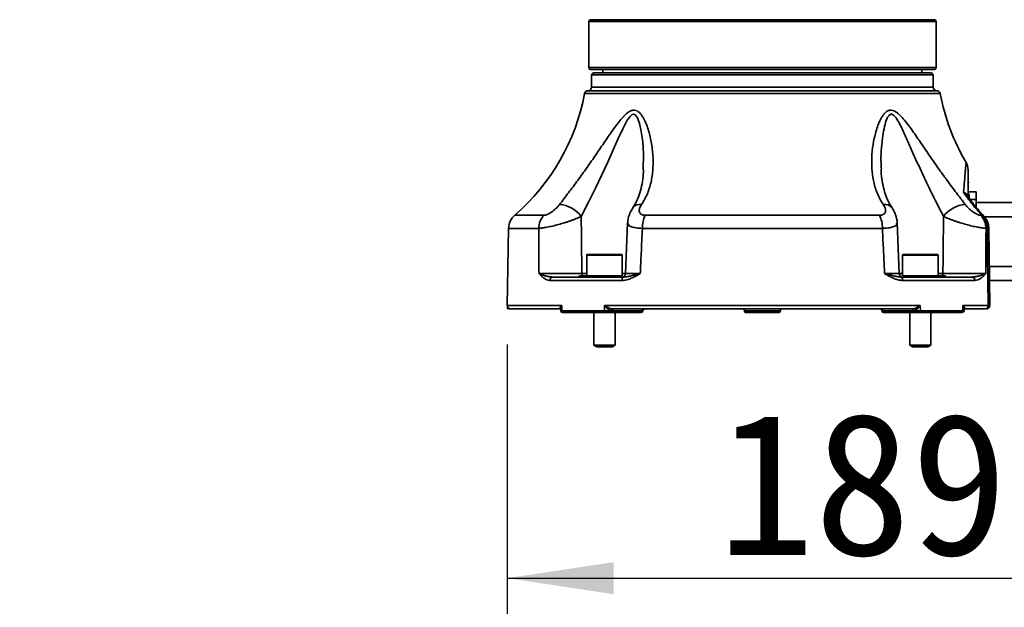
# Model space of a CAD drawing. Header units: millimetres. Extents: x 0 to 297, y 0 to 209.
# Tile 15 of 38: x 113 to 140, y 62 to 79. Entities that reach past the tile are written whole.
import ezdxf

# ---------------------------------------------------------------- set-up
doc = ezdxf.new("R2010")
doc.units = ezdxf.units.MM
doc.layers.add('图层0', color=7, linetype='Continuous')
doc.styles.add('SLDTEXTSTYLE0', font='SIMSUN.TTC')
doc.styles.add('SLDTEXTSTYLE5', font='SIMSUN.TTC', dxfattribs={"bigfont": 'bigfont'})
doc.dimstyles.new('SLDDIMSTYLE0', dxfattribs={"dimtxt": 4, "dimasz": 3, "dimexe": 0, "dimexo": 0.0625, "dimgap": 1, "dimtad": 2, "dimlfac": 10, "dimrnd": 1e-09, "dimzin": 12, "dimdsep": 46, "dimtxsty": 'SLDTEXTSTYLE0', "dimsah": 1, "dimcen": 0.09, "dimadec": 0, "dimazin": 3, "dimtfac": 1, "dimtofl": 0, "dimtmove": 0, "dimatfit": 3, "dimfxl": 0, "dimfrac": 2, "dimtolj": 1, "dimtzin": 12, "dimarcsym": 0})
doc.dimstyles.new('SLDDIMSTYLE2', dxfattribs={"dimtxt": 3, "dimasz": 3, "dimexe": 0, "dimexo": 0.0625, "dimgap": 0.75, "dimtad": 0, "dimtih": 1, "dimtoh": 1, "dimlfac": 3, "dimrnd": 1e-09, "dimzin": 12, "dimdsep": 46, "dimtxsty": 'SLDTEXTSTYLE0', "dimblk1": 'NONE', "dimblk2": 'NONE', "dimsah": 1, "dimcen": 0, "dimadec": 0, "dimazin": 3, "dimtfac": 1, "dimtmove": 0, "dimatfit": 3, "dimldrblk": 'NONE', "dimfxl": 0, "dimfrac": 2, "dimtolj": 1, "dimtzin": 12, "dimarcsym": 0})
doc.dimstyles.new('SLDDIMSTYLE7', dxfattribs={"dimtxt": 3, "dimasz": 3, "dimexe": 0, "dimexo": 0.0625, "dimgap": 0.75, "dimtad": 0, "dimtih": 1, "dimtoh": 1, "dimlfac": 3, "dimrnd": 1e-09, "dimzin": 12, "dimdsep": 46, "dimtxsty": 'SLDTEXTSTYLE0', "dimblk1": 'NONE', "dimblk2": 'NONE', "dimsah": 1, "dimcen": 0, "dimadec": 0, "dimazin": 3, "dimtol": 1, "dimtp": 0.03, "dimtfac": 1, "dimtmove": 0, "dimatfit": 3, "dimldrblk": 'NONE', "dimfxl": 0, "dimfrac": 2, "dimtolj": 1, "dimarcsym": 0})
doc.dimstyles.new('SLDDIMSTYLE8', dxfattribs={"dimtxt": 3, "dimasz": 3, "dimexe": 0, "dimexo": 0.0625, "dimgap": 0.75, "dimtad": 0, "dimtih": 1, "dimtoh": 1, "dimlfac": 3, "dimrnd": 1e-09, "dimzin": 12, "dimdsep": 46, "dimtxsty": 'SLDTEXTSTYLE0', "dimblk1": 'NONE', "dimblk2": 'NONE', "dimsah": 1, "dimcen": 0, "dimadec": 0, "dimazin": 3, "dimtfac": 1, "dimtmove": 0, "dimatfit": 3, "dimldrblk": 'NONE', "dimfxl": 0, "dimfrac": 2, "dimtolj": 1, "dimtzin": 12, "dimarcsym": 0})
doc.dimstyles.new('SLDDIMSTYLE9', dxfattribs={"dimtxt": 3, "dimasz": 3, "dimexe": 0, "dimexo": 0.0625, "dimgap": 0.75, "dimtad": 0, "dimtih": 1, "dimtoh": 1, "dimlfac": 2, "dimrnd": 1e-09, "dimzin": 12, "dimdsep": 46, "dimtxsty": 'SLDTEXTSTYLE0', "dimblk1": 'NONE', "dimblk2": 'NONE', "dimsah": 1, "dimcen": 0, "dimadec": 0, "dimazin": 3, "dimtfac": 1, "dimtmove": 0, "dimatfit": 3, "dimldrblk": 'NONE', "dimfxl": 0, "dimfrac": 2, "dimtolj": 1, "dimtzin": 12, "dimarcsym": 0})

# ---------------------------------------------------------------- blocks, each defined once
blk = doc.blocks.new('_D_15')
at = {"layer": '图层0'}
for p, q in [((145.179, 71.065), (145.179, 62.179)), ((126.307, 69.765), (126.307, 62.179)), ((126.307, 63.179), (145.179, 63.179))]:
    blk.add_line(p, q, dxfattribs=at)
for points in [[(126.307, 63.179), (129.307, 62.729), (129.307, 63.629)], [(145.179, 63.179), (142.179, 63.629), (142.179, 62.729)]]:
    blk.add_solid(points, dxfattribs=at)
at = {"layer": '图层0', "insert": (132.252, 67.833), "char_height": 4, "attachment_point": 1, "style": 'SLDTEXTSTYLE0'}
blk.add_mtext('189', dxfattribs=at)
blk = doc.blocks.new('_D_17')
at = {"layer": '图层0'}
blk.add_line((202.251, 125.898), (186.871, 125.898), dxfattribs=at)
at = {"layer": '图层0', "char_height": 3, "attachment_point": 1, "style": 'SLDTEXTSTYLE0'}
for s, insert in [('PCD', (186.871, 129.388)), ('%%c', (192.109, 129.388)), ('126', (195.426, 129.388))]:
    blk.add_mtext(s, dxfattribs=dict(at, insert=insert))
blk = doc.blocks.new('_None')
blk = doc.blocks.new('SW_SYMBOL_HOLE_DEPTH')
at = {"layer": '图层0', "color": 0}
for p, q in [((0, 875), (800, 875)), ((400, 875), (400, 75)), ((100, 555), (400, 75)), ((700, 555), (400, 75))]:
    blk.add_line(p, q, dxfattribs=at)
blk = doc.blocks.new('_D_22')
at = {"layer": '图层0'}
blk.add_line((190.473, 159.019), (171.369, 159.019), dxfattribs=at)
at = {"layer": '图层0', "xscale": 0.003490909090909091, "yscale": 0.003490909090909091, "zscale": 0.003490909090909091}
blk.add_blockref('SW_SYMBOL_HOLE_DEPTH', (183.997, 159.264), dxfattribs=at)
at = {"layer": '图层0', "attachment_point": 1, "style": 'SLDTEXTSTYLE0'}
for s, insert, char_height in [('0.03', (179.342, 163.838), 2), ('+', (178.178, 163.838), 2), ('%%c', (171.369, 162.51), 3), ('4', (174.686, 162.51), 3), ('6', (187.14, 162.51), 3), ('0', (179.342, 161.51), 2)]:
    blk.add_mtext(s, dxfattribs=dict(at, insert=insert, char_height=char_height))
blk = doc.blocks.new('_D_23')
at = {"layer": '图层0'}
blk.add_line((236.746, 131.304), (257.363, 131.304), dxfattribs=at)
at = {"layer": '图层0', "char_height": 3, "attachment_point": 1}
for s, insert, style in [('贯穿', (250.38, 133.794), 'SLDTEXTSTYLE5'), ('%%c', (241.825, 133.794), 'SLDTEXTSTYLE0'), ('4-', (238.333, 133.794), 'SLDTEXTSTYLE0'), ('6.6', (245.142, 133.794), 'SLDTEXTSTYLE0'), ('圆周均布', (240.865, 130.302), 'SLDTEXTSTYLE5')]:
    blk.add_mtext(s, dxfattribs=dict(at, insert=insert, style=style))
blk = doc.blocks.new('_D_24')
at = {"layer": '图层0'}
blk.add_line((187.15, 100.074), (173.516, 100.074), dxfattribs=at)
at = {"layer": '图层0', "char_height": 3, "attachment_point": 1, "style": 'SLDTEXTSTYLE0'}
for s, insert in [('PCD', (173.516, 103.565)), ('%%c', (178.753, 103.565)), ('50', (182.071, 103.565))]:
    blk.add_mtext(s, dxfattribs=dict(at, insert=insert))

msp = doc.modelspace()

# ---------------------------------------------------------------- linework, layer by layer
at = {"color": 7, "linetype": 'Continuous', "lineweight": 35}
for p, q in [((128.6553377, 78.9145484), (138.3553377, 78.9145484)), ((128.6053377, 78.8645484), (128.6053377, 77.5645484)), ((138.4053377, 77.5645484), (138.4053377, 78.8645484)), ((133.5053377, 77.5145484), (128.6553377, 77.5145484)), ((129.0053377, 77.5145484), (129.0053377, 77.4145484)), ((138.3553377, 77.5145484), (133.5053377, 77.5145484)), ((138.0053377, 77.4145484), (138.0053377, 77.5145484)), ((128.7353377, 77.4145484), (128.6853377, 77.3645484)), ((128.6853377, 77.3645484), (128.6853377, 77.0145484)), ((138.3253377, 77.3645484), (128.6853377, 77.3645484)), ((128.7353377, 77.4145484), (138.2753377, 77.4145484)), ((138.3253377, 77.3645484), (138.2753377, 77.4145484)), ((138.3253377, 77.0145484), (138.3253377, 77.3645484)), ((139.3353377, 74.0645484), (139.5353377, 74.0645484)), ((139.3353377, 73.98728353), (139.3353377, 73.88759311)), ((139.5353377, 74.0645484), (139.5353377, 73.84637182)), ((139.5353377, 73.84637182), (139.5353377, 73.62941647)), ((139.5353377, 73.7645484), (141.6353377, 73.7645484)), ((130.20195664, 73.40486432), (136.80871876, 73.40486432)), ((139.66076353, 73.40486432), (139.69535402, 73.40486432)), ((129.70453021, 73.18876603), (129.64383395, 71.76039372)), ((137.36664084, 71.76038879), (137.30623703, 73.19000008)), ((126.34672192, 73.03544858), (126.30885918, 70.86629364)), ((136.89043165, 73.03544858), (130.12024375, 73.03544858)), ((139.84566458, 73.03544858), (139.81302499, 73.03544858)), ((139.92201692, 70.86600369), (139.89139576, 73.03411786)), ((128.55056498, 72.2845484), (128.55056498, 71.6945484)), ((128.56056498, 72.2945484), (129.46077784, 72.2945484)), ((129.46077784, 72.2945484), (129.54056498, 72.2945484)), ((129.55056498, 71.6945484), (129.55056498, 72.2845484)), ((137.46011042, 72.2845484), (137.46011042, 71.6945484)), ((137.47011042, 72.2945484), (138.45011042, 72.2945484)), ((138.46011042, 71.6945484), (138.46011042, 72.2845484)), ((127.59457293, 71.6645484), (129.60023654, 71.6645484)), ((128.35056498, 71.6945484), (129.54111074, 71.6945484)), ((129.58948337, 71.6645484), (129.60699861, 71.6645484)), ((137.41043886, 71.6645484), (139.41610247, 71.6645484)), ((137.47541434, 71.6945484), (138.66011042, 71.6945484)), ((129.54512143, 71.56629364), (127.51115064, 71.56629364)), ((139.49952476, 71.56629364), (137.46555398, 71.56629364)), ((141.6353377, 71.5645484), (139.91215109, 71.5645484)), ((127.84934108, 70.86629364), (127.8505659, 70.71542102)), ((129.04991745, 70.71542102), (129.05573037, 70.86629364)), ((129.05573037, 70.86629364), (137.95494503, 70.86629364)), ((137.95494503, 70.86629364), (137.96075795, 70.71542102)), ((139.16010951, 70.71542102), (139.16133432, 70.86629364)), ((139.16133432, 70.86629364), (139.87613658, 70.86629364)), ((127.81253902, 70.7645484), (126.40884395, 70.7645484)), ((127.82104282, 70.7645484), (127.81253902, 70.7645484)), ((127.81796951, 70.7645029), (127.81838159, 70.71074676)), ((127.8505659, 70.71542102), (129.04991745, 70.71542102)), ((129.08085697, 70.6645484), (127.88983401, 70.6645484)), ((128.75056498, 70.6645484), (128.75056498, 69.74454694)), ((130.06495835, 70.6645484), (129.22274956, 70.6645484)), ((129.26278943, 70.71629338), (129.26265701, 70.71280343)), ((129.26265701, 70.71280343), (130.1048658, 70.71280343)), ((130.10496116, 70.71629338), (129.26278943, 70.71629338)), ((137.74234924, 70.7645484), (129.26832617, 70.7645484)), ((129.35056498, 69.74454694), (129.35056498, 70.6645484)), ((130.0473541, 70.6645484), (130.05368444, 70.6645484)), ((130.08508534, 70.6645484), (130.08507734, 70.6645484)), ((130.10496116, 70.71629338), (130.1048658, 70.71280343)), ((133.00353073, 70.71629338), (133.00466366, 70.68385041)), ((133.00353073, 70.71629338), (133.00466366, 70.68385041)), ((133.98602387, 70.6645484), (133.02465148, 70.6645484)), ((134.00601174, 70.68385041), (134.00714468, 70.71629338)), ((134.00714468, 70.71629338), (134.00601174, 70.68385041)), ((137.74788598, 70.71629338), (136.90571424, 70.71629338)), ((136.9058096, 70.71280343), (136.90571424, 70.71629338)), ((136.9058096, 70.71280343), (137.7480184, 70.71280343)), ((137.78792585, 70.6645484), (136.94571705, 70.6645484)), ((137.66011042, 70.6645484), (137.66011042, 69.74454694)), ((137.7480184, 70.71280343), (137.74788598, 70.71629338)), ((139.1208414, 70.6645484), (137.92981843, 70.6645484)), ((137.96075795, 70.71542102), (139.16010951, 70.71542102)), ((138.26011042, 69.74454694), (138.26011042, 70.6645484)), ((139.14232139, 70.6645484), (139.14231567, 70.6645484)), ((139.18963274, 70.7645484), (139.16266181, 70.7645484)), ((139.78762345, 70.7645484), (139.19813638, 70.7645484)), ((139.82203998, 70.7645484), (139.82201088, 70.76454841)), ((128.75056498, 69.74454694), (128.83716498, 69.6945484)), ((128.75056498, 69.74454694), (129.35056498, 69.74454694)), ((129.26396498, 69.6945484), (129.35056498, 69.74454694)), ((137.66011042, 69.74454694), (137.74671042, 69.6945484)), ((137.66011042, 69.74454694), (137.79602718, 69.74454694)), ((137.79602718, 69.74454694), (138.26011042, 69.74454694)), ((138.17351042, 69.6945484), (138.26011042, 69.74454694)), ((128.83716498, 69.6945484), (129.26396498, 69.6945484)), ((137.74671042, 69.6945484), (137.84339254, 69.6945484)), ((137.84339254, 69.6945484), (138.17351042, 69.6945484))]:
    msp.add_line(p, q, dxfattribs=at)
at = {"color": 8, "linetype": 'Continuous', "lineweight": 35}
for p, q in [((138.4053377, 78.8645484), (128.6053377, 78.8645484)), ((128.6053377, 77.5645484), (133.5053377, 77.5645484)), ((133.5053377, 77.5645484), (138.4053377, 77.5645484)), ((128.6853377, 77.0145484), (138.3253377, 77.0145484)), ((138.52008719, 76.83307109), (128.49058821, 76.83307109)), ((128.58710067, 76.91456395), (138.42357473, 76.91456395)), ((139.5353377, 73.84637182), (139.36601227, 73.84637182)), ((126.51952396, 73.40486432), (127.34991187, 73.40486432)), ((141.6353377, 73.3645484), (139.7465595, 73.3645484)), ((127.19765042, 73.03544858), (126.34672192, 73.03544858)), ((129.46914953, 72.2845484), (128.55056498, 72.2845484)), ((129.55056498, 72.2845484), (129.46914953, 72.2845484)), ((138.46011042, 72.2845484), (137.46011042, 72.2845484)), ((139.90650173, 71.9645484), (141.6353377, 71.9645484)), ((128.41381941, 71.76105845), (128.55056498, 71.76105845)), ((129.55056498, 71.76105845), (129.65400434, 71.76105845)), ((137.35808797, 71.76105845), (137.46011042, 71.76105845)), ((138.46011042, 71.76105845), (138.59685599, 71.76105845)), ((126.30885918, 70.86629364), (127.84934108, 70.86629364)), ((127.81806523, 70.76404287), (127.81253902, 70.7645484)), ((134.00714468, 70.71629338), (133.00353073, 70.71629338)), ((133.00466366, 70.68385041), (134.00601174, 70.68385041))]:
    msp.add_line(p, q, dxfattribs=at)
at = {"color": 7, "linetype": 'Continuous', "lineweight": 18}
for p in [(126.30885918, 70.86629364), (126.40884395, 70.7645484)]:
    msp.add_line(p, (126.30708321, 70.7645484), dxfattribs=at)
at = {"color": 8, "linetype": 'Continuous', "lineweight": 35, "flags": 128}
for points in [[(130.1468352, 74.6884527), (130.15436175, 75.13887153), (130.12933102, 75.48036253), (130.07943319, 75.81717015), (130.04003467, 75.98685072), (129.98199745, 76.14702511), (129.92600627, 76.22698503), (129.88711219, 76.24838198), (129.88120892, 76.24951953), (129.84628512, 76.24617193), (129.83168734, 76.24009554), (129.77152722, 76.19087323), (129.69180821, 76.08033047), (129.56489463, 75.84179446), (129.43896625, 75.56952612), (129.1322686, 74.87965771), (128.80813077, 74.18628391), (128.60298275, 73.77398796), (128.39567815, 73.37128417), (128.39567815, 73.37128417)], [(139.69535402, 73.40486432), (139.73101091, 73.39390698), (139.75549322, 73.37570282)]]:
    msp.add_lwpolyline(points, dxfattribs=at)
at = {"color": 7, "linetype": 'Continuous', "lineweight": 35, "flags": 128}
for points in [[(139.87613658, 70.86629364), (139.86632968, 71.5644229), (139.84566458, 73.03544858)], [(129.54512143, 71.56629364), (129.54634274, 71.58555292), (129.54958954, 71.60402279), (129.5547398, 71.6210091), (129.56159996, 71.63587345), (129.56991219, 71.6480572), (129.5793641, 71.65710245), (129.58960045, 71.66266926), (129.60023654, 71.6645484)], [(137.46555398, 71.56629364), (137.46433266, 71.58555292), (137.46108586, 71.60402279), (137.4559356, 71.6210091), (137.44907544, 71.63587345), (137.44076321, 71.6480572), (137.4313113, 71.65710245), (137.42107495, 71.66266926), (137.41043886, 71.6645484)], [(129.08085697, 70.6645484), (129.07475385, 70.66553054), (129.0688905, 70.66843835), (129.06349725, 70.67315762), (129.05878598, 70.67950294), (129.05494178, 70.68722503), (129.05211567, 70.69602053), (129.05041867, 70.70554391), (129.04991745, 70.71542102)], [(129.23700162, 70.71603577), (129.23775946, 70.7255761), (129.23964803, 70.73470849), (129.24259746, 70.74309512), (129.24649864, 70.75042575), (129.25120727, 70.75642921), (129.25654915, 70.76088342), (129.26232669, 70.76362361), (129.26832617, 70.7645484)], [(137.77367378, 70.71603577), (137.77291594, 70.7255761), (137.77102737, 70.73470849), (137.76807794, 70.74309512), (137.76417676, 70.75042575), (137.75946814, 70.75642921), (137.75412625, 70.76088342), (137.74834871, 70.76362361), (137.74234924, 70.7645484)], [(137.96075795, 70.71542102), (137.96025673, 70.70554391), (137.95855973, 70.69602053), (137.95573362, 70.68722503), (137.95188942, 70.67950294), (137.94717816, 70.67315762), (137.94178491, 70.66843835), (137.93592155, 70.66553054), (137.92981843, 70.6645484)], [(139.19229381, 70.71074676), (139.19258667, 70.74892349), (139.19270602, 70.76450299)]]:
    msp.add_lwpolyline(points, dxfattribs=at)
at = {"color": 7, "linetype": 'Continuous', "lineweight": 35}
for centre, radius, start, end in [((128.6553377, 78.8645484), 0.05, 90, 180), ((138.3553377, 78.8645484), 0.05, 0, 90), ((128.6553377, 77.5645484), 0.05, 180, 270), ((138.3553377, 77.5645484), 0.05, 270, 0), ((128.5853377, 77.0145484), 0.1, 271.010160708, 0), ((138.4253377, 77.0145484), 0.1, 180, 268.989839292), ((122.59406233, 77.94256758), 6, 310.862321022, 349.343760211), ((128.58886365, 76.81457949), 0.1, 91.010160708, 169.343760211), ((138.42181176, 76.81457949), 0.1, 10.656239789, 88.989839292), ((144.41661308, 77.94256758), 6, 190.656239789, 210.553505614), ((138.90534152, 74.68896085), 0.39999618, 359.995049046, 30.439912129), ((139.3553377, 74.36037416), 0.05, 180, 246.421821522), ((139.33784758, 74.02053533), 0.03334639, 192.860652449, 265.683448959), ((127.73456109, 72.89117073), 0.81705856, 35.987733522, 86.627035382), ((139.27611431, 72.89117073), 0.81705856, 93.372964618, 144.012266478), ((126.84664577, 73.02672238), 0.5, 130.862321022, 179), ((127.72691269, 73.03338999), 0.52926628, 135.42304523, 179.77714652), ((130.93093295, 73.04987335), 0.81081752, 154.0352201, 181.019368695), ((136.07974245, 73.04987335), 0.81081752, 358.980631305, 25.9647799), ((139.28376272, 73.03338999), 0.52926628, 0.22285348, 44.57695477), ((128.56056498, 72.2845484), 0.01, 90, 180), ((129.54056498, 72.2845484), 0.01, 0, 90), ((137.47011042, 72.2845484), 0.01, 90, 180), ((138.45011042, 72.2845484), 0.01, 0, 90), ((127.60346455, 71.57245722), 0.09251944, 95.514946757, 183.819829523), ((128.30473922, 71.7145484), 0.05, 270, 336.421821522), ((129.54441905, 71.7645484), 0.1, 270.001043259, 357.752905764), ((137.46625636, 71.7645484), 0.1, 182.209495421, 269.99895674), ((138.70593618, 71.7145484), 0.05, 203.578178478, 270), ((139.40721085, 71.57245722), 0.09251944, 356.180170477, 84.485053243), ((126.40884395, 70.8645484), 0.1, 179, 270), ((139.78137175, 70.85936062), 0.0950181, 273.772489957, 4.18432271), ((139.82203988, 70.86454838), 0.09999998, 269.989967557, 1.19490491), ((127.86835394, 70.71454839), 0.04999999, 180.721882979, 270.006633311), ((127.89607223, 70.70995529), 0.0458334, 173.151052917, 262.17739171), ((129.21734577, 70.70964686), 0.04542105, 276.832714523, 3.985021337), ((129.30810066, 70.71944995), 0.04542105, 96.832714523, 183.985021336), ((130.05955457, 70.70964686), 0.04542105, 276.832714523, 3.985021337), ((130.08508539, 70.7145484), 0.05, 269.999962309, 358.564798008), ((130.1502724, 70.71944995), 0.04542105, 96.832714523, 183.985021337), ((130.18512269, 70.71454841), 0.04999999, 90.018461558, 178.846598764), ((132.95356119, 70.7145484), 0.05, 2, 90), ((133.02465148, 70.6845484), 0.02, 182, 270), ((133.98602393, 70.6845484), 0.02, 270, 358), ((134.05711422, 70.7145484), 0.05, 90, 178), ((136.8255527, 70.71454841), 0.04999999, 1.685341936, 89.997811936), ((136.86040301, 70.71944995), 0.04542105, 356.014978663, 83.167285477), ((136.92559002, 70.7145484), 0.04999999, 181.887726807, 270.00922068), ((136.95112084, 70.70964686), 0.04542105, 176.014978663, 263.167285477), ((137.70257474, 70.71944995), 0.04542105, 356.014978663, 83.167285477), ((137.79332963, 70.70964686), 0.04542105, 176.014978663, 263.167285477), ((139.11460317, 70.70995529), 0.0458334, 277.82260829, 6.848947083), ((139.14232151, 70.7145484), 0.05, 269.999985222, 359.580311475)]:
    msp.add_arc(centre, radius, start, end, dxfattribs=at)
at = {"color": 8, "linetype": 'Continuous', "lineweight": 35}
for centre, radius, start, end in [((130.04256539, 73.46979215), 0.24277521, 77.501405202, 139.581811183), ((136.96812366, 73.46996873), 0.24260577, 40.304344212, 102.510767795), ((139.85830683, 72.68546255), 0.35021428, 84.577588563, 92.068747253), ((128.54657743, 71.76147275), 0.13275867, 180.178800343, 210.271976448), ((138.46409797, 71.76147275), 0.13275867, 329.728023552, 359.821199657)]:
    msp.add_arc(centre, radius, start, end, dxfattribs=at)
at = {"color": 7, "linetype": 'Continuous', "lineweight": 35}
for points, knots in [([(127.78263301, 73.7068139), (127.86382713, 73.81365001), (127.94824952, 73.92374675), (128.12010683, 74.15056717), (128.20757881, 74.26728715), (128.33984046, 74.44720984), (128.38416542, 74.50806625), (128.47177982, 74.62951918), (128.5152404, 74.69034601), (128.64465828, 74.87311876), (128.72962821, 74.99537691), (128.89785437, 75.24022028), (128.98107955, 75.36282843), (129.10610665, 75.54596465), (129.1478235, 75.60687303), (129.23184249, 75.72804516), (129.2741668, 75.78835424), (129.35953182, 75.90665274), (129.40270646, 75.964878), (129.49099047, 76.07723361), (129.53595039, 76.13133426), (129.60671363, 76.20626831), (129.63090283, 76.23019848), (129.68034207, 76.2741358), (129.70570174, 76.29427508), (129.7582335, 76.32868797), (129.78488223, 76.34260765), (129.82576292, 76.35654287), (129.8394849, 76.35998102), (129.86654864, 76.36408935), (129.87997044, 76.3647891), (129.91989451, 76.36265607), (129.94523955, 76.35557479), (129.99295389, 76.33225806), (130.01476103, 76.31642385), (130.05530778, 76.27932224), (130.07414194, 76.257893), (130.10876357, 76.21238281), (130.12469567, 76.18817174), (130.16951378, 76.11261478), (130.19547923, 76.05841502), (130.24237464, 75.94599387), (130.26314863, 75.88790723), (130.31883725, 75.71223716), (130.34759958, 75.59244161), (130.39194041, 75.35133446), (130.40738816, 75.22992025), (130.42441561, 74.9866673), (130.42598414, 74.86480843), (130.41597797, 74.68192282), (130.41057125, 74.62122693), (130.39536775, 74.50117385), (130.38556572, 74.44170061), (130.34898206, 74.26499519), (130.31510436, 74.14948724), (130.24656577, 73.9797242), (130.22064, 73.92353058), (130.16262825, 73.81347686), (130.13055661, 73.75958374), (130.09510575, 73.7068139)], [0, 0, 0, 0, 0.0625, 0.0625, 0.125, 0.125, 0.15625, 0.15625, 0.1875, 0.1875, 0.25, 0.25, 0.3125, 0.3125, 0.34375, 0.34375, 0.375, 0.375, 0.40625, 0.40625, 0.4375, 0.4375, 0.453125, 0.453125, 0.46875, 0.46875, 0.484375, 0.484375, 0.4921875, 0.4921875, 0.5, 0.5, 0.515625, 0.515625, 0.53125, 0.53125, 0.546875, 0.546875, 0.5625, 0.5625, 0.59375, 0.59375, 0.625, 0.625, 0.6875, 0.6875, 0.75, 0.75, 0.8125, 0.8125, 0.84375, 0.84375, 0.875, 0.875, 0.9375, 0.9375, 0.96875, 0.96875, 1, 1, 1, 1]), ([(136.91556965, 73.7068139), (136.84379699, 73.81365001), (136.78664555, 73.92374675), (136.69519942, 74.15056717), (136.66096685, 74.26728715), (136.62410222, 74.44720984), (136.61425339, 74.50806625), (136.59925965, 74.62951918), (136.59405942, 74.69034601), (136.58463021, 74.87311876), (136.58651451, 74.99537691), (136.60439186, 75.24022028), (136.62036373, 75.36282843), (136.65481199, 75.54596465), (136.6680595, 75.60687303), (136.69841507, 75.72804516), (136.71553543, 75.78835424), (136.75405722, 75.90665274), (136.77550055, 75.964878), (136.82399307, 76.07723361), (136.8509104, 76.13133426), (136.89783453, 76.20626831), (136.91461819, 76.23019848), (136.95074821, 76.2741358), (136.9701635, 76.29427508), (137.01269876, 76.32868797), (137.03539518, 76.34260765), (137.0723437, 76.35654287), (137.08510175, 76.35998102), (137.11101472, 76.36408935), (137.12424123, 76.3647891), (137.16476189, 76.36265607), (137.19208098, 76.35557479), (137.24641276, 76.33225806), (137.27275564, 76.31642385), (137.32418481, 76.27932224), (137.34941667, 76.257893), (137.39798868, 76.21238281), (137.42150955, 76.18817174), (137.49066711, 76.11261478), (137.5349409, 76.05841502), (137.62214508, 75.94599387), (137.66487119, 75.88790723), (137.79092146, 75.71223716), (137.87287614, 75.59244161), (138.03740122, 75.35133446), (138.11985203, 75.22992025), (138.28708099, 74.9866673), (138.37183259, 74.86480843), (138.50143744, 74.68192282), (138.54484534, 74.62122693), (138.63151856, 74.50117385), (138.67486602, 74.44170061), (138.80482117, 74.26499519), (138.89138238, 74.14948724), (139.02001513, 73.9797242), (139.06282506, 73.92353058), (139.14677415, 73.81347686), (139.18793797, 73.75958374), (139.22804239, 73.7068139)], [0, 0, 0, 0, 0.0625, 0.0625, 0.125, 0.125, 0.15625, 0.15625, 0.1875, 0.1875, 0.25, 0.25, 0.3125, 0.3125, 0.34375, 0.34375, 0.375, 0.375, 0.40625, 0.40625, 0.4375, 0.4375, 0.453125, 0.453125, 0.46875, 0.46875, 0.484375, 0.484375, 0.4921875, 0.4921875, 0.5, 0.5, 0.515625, 0.515625, 0.53125, 0.53125, 0.546875, 0.546875, 0.5625, 0.5625, 0.59375, 0.59375, 0.625, 0.625, 0.6875, 0.6875, 0.75, 0.75, 0.8125, 0.8125, 0.84375, 0.84375, 0.875, 0.875, 0.9375, 0.9375, 0.96875, 0.96875, 1, 1, 1, 1]), ([(137.1542459, 73.63018644), (137.12689844, 73.67354222), (137.06054455, 73.77873753), (136.98322266, 73.96205983), (136.91505153, 74.18500763), (136.87279998, 74.43446386), (136.85286166, 74.61305285), (136.85371984, 74.70633685), (136.85372132, 74.7064976)], [0, 0, 0, 0, 0.1352309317, 0.3281145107, 0.5395831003, 0.7652445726, 0.9995954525, 1, 1, 1, 1]), ([(130.15625945, 74.68913453), (130.15053982, 74.60036407), (130.13878404, 74.41791063), (130.09072798, 74.161989), (130.0175751, 73.93166893), (129.94020365, 73.75666856), (129.87849667, 73.66320572), (129.85672099, 73.63022376)], [0, 0, 0, 0, 0.2300135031, 0.4727558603, 0.7014191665, 0.8946342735, 1, 1, 1, 1]), ([(139.3053377, 74.68897822), (139.3053377, 74.67616204), (139.3053377, 74.65049893), (139.3053377, 74.46852313), (139.3053377, 74.22218536), (139.3053377, 74.02291132), (139.3053377, 73.92790791)], [0, 0, 0, 0, 0.2432201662, 0.4870237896, 0.7554398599, 1, 1, 1, 1]), ([(139.69535402, 73.40486432), (139.60260226, 73.50501299), (139.51311573, 73.60934306), (139.34063206, 73.82632241), (139.25756336, 73.93907996), (139.1779675, 74.05576386)], [0, 0, 0, 0, 0.5, 0.5, 1, 1, 1, 1]), ([(139.75565388, 73.37593481), (139.74709752, 73.38483783), (139.64989333, 73.4859803), (139.48959211, 73.67370518), (139.34932055, 73.86677361), (139.28701292, 73.95253324)], [0, 0, 0, 0, 0.0509154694, 0.5784233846, 1, 1, 1, 1]), ([(127.34991187, 73.40486432), (127.36213836, 73.40486432), (127.37675057, 73.4072143), (127.40153518, 73.41409853), (127.41036664, 73.41698589), (127.42858749, 73.42375472), (127.43800403, 73.42763808), (127.46711288, 73.4407383), (127.48781961, 73.45151674), (127.52914933, 73.4756745), (127.55023094, 73.48930147), (127.59169312, 73.5186053), (127.61182079, 73.53407553), (127.65094861, 73.56653691), (127.67010723, 73.58370134), (127.72378021, 73.63545754), (127.75522013, 73.67074372), (127.78263301, 73.7068139)], [0, 0, 0, 0, 0.125, 0.125, 0.1875, 0.1875, 0.25, 0.25, 0.375, 0.375, 0.5, 0.5, 0.625, 0.625, 0.75, 0.75, 1, 1, 1, 1]), ([(129.85944368, 73.62590194), (129.83280634, 73.5834972), (129.77956909, 73.4987473), (129.73177189, 73.36359762), (129.70628933, 73.25881765), (129.70716804, 73.20089653), (129.70735277, 73.18871942)], [0, 0, 0, 0, 0.31842772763, 0.63640795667, 0.9235597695, 1, 1, 1, 1]), ([(130.09510575, 73.7068139), (130.07089495, 73.67077528), (130.05277744, 73.63459278), (130.03710207, 73.58318049), (130.03374043, 73.56641361), (130.03141021, 73.53366677), (130.03249206, 73.51815025), (130.04311175, 73.47468481), (130.06064122, 73.44935419), (130.1032934, 73.42312321), (130.12008178, 73.41633377), (130.15830372, 73.40716515), (130.17921176, 73.40486432), (130.20195664, 73.40486432)], [0, 0, 0, 0, 0.25, 0.25, 0.375, 0.375, 0.5, 0.5, 0.75, 0.75, 0.875, 0.875, 1, 1, 1, 1]), ([(136.80871876, 73.40486432), (136.83150125, 73.40486432), (136.85266651, 73.4072143), (136.88122962, 73.41409853), (136.89031094, 73.41698589), (136.90704983, 73.42375472), (136.91475285, 73.42763808), (136.93596401, 73.4407383), (136.94759147, 73.45151674), (136.96507308, 73.4756745), (136.97117137, 73.48930147), (136.97825729, 73.5186053), (136.97925948, 73.53407553), (136.97690244, 73.56653691), (136.97345781, 73.58370134), (136.95754529, 73.63545754), (136.93980165, 73.67074372), (136.91556965, 73.7068139)], [0, 0, 0, 0, 0.125, 0.125, 0.1875, 0.1875, 0.25, 0.25, 0.375, 0.375, 0.5, 0.5, 0.625, 0.625, 0.75, 0.75, 1, 1, 1, 1]), ([(137.30331652, 73.18979741), (137.30323126, 73.20502217), (137.30291246, 73.26194346), (137.28002713, 73.36045317), (137.23393582, 73.48633132), (137.18880845, 73.57539643), (137.15596965, 73.62156736), (137.15245033, 73.62651547)], [0, 0, 0, 0, 0.0958979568, 0.3585366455, 0.6418481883, 0.961617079, 1, 1, 1, 1]), ([(139.22804239, 73.7068139), (139.2554313, 73.67077528), (139.28772785, 73.63459278), (139.34114127, 73.58318049), (139.35985905, 73.56641361), (139.39936394, 73.53366677), (139.41960298, 73.51815025), (139.48117266, 73.47468481), (139.52435125, 73.44935419), (139.58273722, 73.42312321), (139.60104443, 73.41633377), (139.63415083, 73.40716515), (139.64855723, 73.40486432), (139.66076353, 73.40486432)], [0, 0, 0, 0, 0.25, 0.25, 0.375, 0.375, 0.5, 0.5, 0.75, 0.75, 0.875, 0.875, 1, 1, 1, 1]), ([(128.39567815, 73.37128417), (128.35141531, 73.3506809), (128.30421492, 73.33029018), (128.22913516, 73.30000807), (128.20338974, 73.28996441), (128.1504132, 73.26997192), (128.12313821, 73.26001013), (128.06788134, 73.24047326), (128.03970786, 73.23083071), (127.98329285, 73.21212538), (127.95497695, 73.20303427), (127.86971616, 73.17650742), (127.81231628, 73.15977152), (127.69727459, 73.12840385), (127.64146163, 73.11426363), (127.560378, 73.09522154), (127.5336545, 73.08920958), (127.48186666, 73.07808293), (127.45689068, 73.07298376), (127.4087682, 73.06368363), (127.38562153, 73.05948264), (127.34121963, 73.05198664), (127.32007035, 73.0487128), (127.28058357, 73.04320286), (127.26213435, 73.04094749), (127.22784997, 73.03743536), (127.21198266, 73.03617888), (127.19765042, 73.03544858)], [0, 0, 0, 0, 0.125, 0.125, 0.1875, 0.1875, 0.25, 0.25, 0.3125, 0.3125, 0.375, 0.375, 0.5, 0.5, 0.625, 0.625, 0.6875, 0.6875, 0.75, 0.75, 0.8125, 0.8125, 0.875, 0.875, 0.9375, 0.9375, 1, 1, 1, 1]), ([(128.39567815, 73.37128417), (128.39896066, 73.06909391), (128.40231089, 72.76690356), (128.40573051, 72.46471313), (128.40838473, 72.23016162), (128.41108075, 71.99561006), (128.41381941, 71.76105845)], [0.007895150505, 0.007895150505, 0.007895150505, 0.007895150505, 0.016967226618, 0.016967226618, 0.016967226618, 0.024008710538, 0.024008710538, 0.024008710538, 0.024008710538]), ([(138.59685599, 71.76105845), (138.59959465, 71.99561006), (138.60229068, 72.23016162), (138.60494489, 72.46471313), (138.60836452, 72.76690356), (138.61171474, 73.06909391), (138.61499725, 73.37128417)], [0.000965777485, 0.000965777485, 0.000965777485, 0.000965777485, 0.008007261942, 0.008007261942, 0.008007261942, 0.017079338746, 0.017079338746, 0.017079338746, 0.017079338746]), ([(139.81302499, 73.03544858), (139.78437865, 73.03690826), (139.75022872, 73.04040053), (139.69092818, 73.04866399), (139.66974106, 73.05194196), (139.62555181, 73.05939516), (139.60245079, 73.0635825), (139.55426604, 73.07288689), (139.52904996, 73.07803295), (139.47731108, 73.08914541), (139.45084187, 73.09509709), (139.36969803, 73.11414317), (139.31276999, 73.12857705), (139.1991821, 73.15954593), (139.14206607, 73.17617038), (139.05596283, 73.20294841), (139.02720907, 73.2121822), (138.97094048, 73.23084039), (138.9432471, 73.24031931), (138.88872023, 73.2595858), (138.86188679, 73.26937336), (138.80908504, 73.28927173), (138.78303086, 73.29941774), (138.70695192, 73.33007093), (138.65923452, 73.3506928), (138.61499725, 73.37128417)], [0, 0, 0, 0, 0.125, 0.125, 0.1875, 0.1875, 0.25, 0.25, 0.3125, 0.3125, 0.375, 0.375, 0.5, 0.5, 0.625, 0.625, 0.6875, 0.6875, 0.75, 0.75, 0.8125, 0.8125, 0.875, 0.875, 1, 1, 1, 1]), ([(139.84566458, 73.03544858), (139.84512905, 73.07073327), (139.84139108, 73.10533004), (139.82775699, 73.17320093), (139.81767944, 73.20682544), (139.79196493, 73.27007919), (139.7763655, 73.29990823), (139.73959677, 73.35591713), (139.71857011, 73.38178397), (139.69535402, 73.40486432)], [0, 0, 0, 0, 0.25, 0.25, 0.5, 0.5, 0.75, 0.75, 1, 1, 1, 1]), ([(139.88805581, 73.03410075), (139.88815495, 73.05723918), (139.88844111, 73.12402849), (139.85532803, 73.22632127), (139.80827086, 73.31838684), (139.76663402, 73.35969794), (139.7530407, 73.37318492)], [0, 0, 0, 0, 0.18403583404, 0.53122121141, 0.84695615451, 1, 1, 1, 1]), ([(127.20454048, 71.76280316), (127.20301518, 72.03268349), (127.20153111, 72.30256475), (127.2000875, 72.57244688), (127.19926196, 72.7267805), (127.19844964, 72.8811144), (127.19765042, 73.03544858)], [0.000983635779, 0.000983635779, 0.000983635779, 0.000983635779, 0.009089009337, 0.009089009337, 0.009089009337, 0.013724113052, 0.013724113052, 0.013724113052, 0.013724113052]), ([(130.12024375, 73.03544858), (130.10927971, 72.79997967), (130.09830537, 72.5645114), (130.0873202, 72.3290438), (130.07851465, 72.14029648), (130.06970215, 71.95154959), (130.06088241, 71.76280316)], [0.002289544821, 0.002289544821, 0.002289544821, 0.002289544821, 0.009361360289, 0.009361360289, 0.009361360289, 0.015030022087, 0.015030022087, 0.015030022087, 0.015030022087]), ([(136.94979299, 71.76280316), (136.93718203, 72.03268349), (136.92458586, 72.30256475), (136.91200367, 72.57244688), (136.90480847, 72.7267805), (136.89761785, 72.8811144), (136.89043165, 73.03544858)], [0.000983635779, 0.000983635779, 0.000983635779, 0.000983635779, 0.009089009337, 0.009089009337, 0.009089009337, 0.013724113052, 0.013724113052, 0.013724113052, 0.013724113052]), ([(139.81302499, 73.03544858), (139.8118056, 72.79997967), (139.81055575, 72.5645114), (139.80927494, 72.3290438), (139.80824826, 72.14029648), (139.80720168, 71.95154959), (139.80613493, 71.76280316)], [0.002289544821, 0.002289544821, 0.002289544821, 0.002289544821, 0.009361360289, 0.009361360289, 0.009361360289, 0.015030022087, 0.015030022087, 0.015030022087, 0.015030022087]), ([(127.51115064, 71.56629364), (127.4816045, 71.56629364), (127.4533511, 71.57337965), (127.39871253, 71.59620354), (127.3722428, 71.61215607), (127.32151537, 71.64924272), (127.29718235, 71.67040027), (127.26172829, 71.70407375), (127.25008971, 71.71562101), (127.22711151, 71.73904023), (127.21568407, 71.75100576), (127.20454048, 71.76280316)], [0, 0, 0, 0, 0.25, 0.25, 0.5, 0.5, 0.75, 0.75, 0.875, 0.875, 1, 1, 1, 1]), ([(127.59457293, 71.6645484), (127.55534019, 71.6645484), (127.51737848, 71.66900653), (127.44439198, 71.68175633), (127.4093188, 71.69019158), (127.34336799, 71.70886455), (127.31240792, 71.71914416), (127.25487705, 71.74056326), (127.22836891, 71.75170854), (127.20454048, 71.76280316)], [0, 0, 0, 0, 0.25, 0.25, 0.5, 0.5, 0.75, 0.75, 1, 1, 1, 1]), ([(127.20454048, 71.76280316), (127.21871119, 71.76266002), (127.23435092, 71.7625202), (127.26803988, 71.76225139), (127.28608353, 71.76212229), (127.32451151, 71.76187443), (127.34489594, 71.76175568), (127.38803311, 71.76152864), (127.41093427, 71.76141975), (127.48215955, 71.76111454), (127.53270602, 71.76093995), (127.61303816, 71.76072063), (127.64072681, 71.76065438), (127.69694614, 71.76053834), (127.72531044, 71.76048879), (127.78253336, 71.76040612), (127.811392, 71.760373), (127.86960678, 71.76032332), (127.89908293, 71.76030672), (127.98747829, 71.76028299), (128.04523145, 71.76030165), (128.15845158, 71.76040592), (128.21429282, 71.76049309), (128.31872406, 71.76072895), (128.36815235, 71.76087867), (128.41381941, 71.76105845)], [0, 0, 0, 0, 0.0625, 0.0625, 0.125, 0.125, 0.1875, 0.1875, 0.25, 0.25, 0.375, 0.375, 0.4375, 0.4375, 0.5, 0.5, 0.5625, 0.5625, 0.625, 0.625, 0.75, 0.75, 0.875, 0.875, 1, 1, 1, 1]), ([(129.54512143, 71.56629364), (129.58984249, 71.56629364), (129.63391238, 71.57337965), (129.72144014, 71.59620354), (129.76505455, 71.61215607), (129.85080457, 71.64924272), (129.89305064, 71.67040027), (129.95611742, 71.70407375), (129.9770818, 71.71562101), (130.01897546, 71.73904023), (130.04006859, 71.75100576), (130.06088241, 71.76280316)], [0, 0, 0, 0, 0.25, 0.25, 0.5, 0.5, 0.75, 0.75, 0.875, 0.875, 1, 1, 1, 1]), ([(129.60023654, 71.6645484), (129.63366131, 71.6645484), (129.66781757, 71.66900653), (129.73871983, 71.68175633), (129.77555002, 71.69019158), (129.85189041, 71.70886455), (129.89146841, 71.71914416), (129.97398751, 71.74056326), (130.01689033, 71.75170854), (130.06088241, 71.76280316)], [0, 0, 0, 0, 0.25, 0.25, 0.5, 0.5, 0.75, 0.75, 1, 1, 1, 1]), ([(137.46555398, 71.56629364), (137.42083291, 71.56629364), (137.37676302, 71.57337965), (137.28923527, 71.59620354), (137.24562085, 71.61215607), (137.15987084, 71.64924272), (137.11762476, 71.67040027), (137.05455798, 71.70407375), (137.0335936, 71.71562101), (136.99169995, 71.73904023), (136.97060681, 71.75100576), (136.94979299, 71.76280316)], [0, 0, 0, 0, 0.25, 0.25, 0.5, 0.5, 0.75, 0.75, 0.875, 0.875, 1, 1, 1, 1]), ([(137.41043886, 71.6645484), (137.3770141, 71.6645484), (137.34285784, 71.66900653), (137.27195558, 71.68175633), (137.23512539, 71.69019158), (137.158785, 71.70886455), (137.11920699, 71.71914416), (137.03668789, 71.74056326), (136.99378507, 71.75170854), (136.94979299, 71.76280316)], [0, 0, 0, 0, 0.25, 0.25, 0.5, 0.5, 0.75, 0.75, 1, 1, 1, 1]), ([(138.59685599, 71.76105845), (138.64255135, 71.76087856), (138.69150506, 71.76073024), (138.7956839, 71.76049439), (138.85156275, 71.76040679), (138.96483608, 71.76030195), (139.02261744, 71.76028306), (139.11105671, 71.76030647), (139.14055829, 71.76032298), (139.19881492, 71.76037251), (139.22769415, 71.76040556), (139.28495764, 71.76048812), (139.31334194, 71.76053762), (139.36960073, 71.76065358), (139.39731471, 71.76071982), (139.47771395, 71.76093912), (139.52830114, 71.76111373), (139.59958235, 71.76141902), (139.62250353, 71.76152795), (139.66567645, 71.76175509), (139.68607721, 71.76187391), (139.72453497, 71.76212189), (139.74259207, 71.76225106), (139.77630501, 71.76252003), (139.79195538, 71.76265993), (139.80613493, 71.76280316)], [0, 0, 0, 0, 0.125, 0.125, 0.25, 0.25, 0.375, 0.375, 0.4375, 0.4375, 0.5, 0.5, 0.5625, 0.5625, 0.625, 0.625, 0.75, 0.75, 0.8125, 0.8125, 0.875, 0.875, 0.9375, 0.9375, 1, 1, 1, 1]), ([(139.41610247, 71.6645484), (139.45533521, 71.6645484), (139.49329692, 71.66900653), (139.56628343, 71.68175633), (139.6013566, 71.69019158), (139.66730741, 71.70886455), (139.69826748, 71.71914416), (139.75579835, 71.74056326), (139.78230649, 71.75170854), (139.80613493, 71.76280316)], [0, 0, 0, 0, 0.25, 0.25, 0.5, 0.5, 0.75, 0.75, 1, 1, 1, 1]), ([(139.49952476, 71.56629364), (139.5290709, 71.56629364), (139.5573243, 71.57337965), (139.61196288, 71.59620354), (139.6384326, 71.61215607), (139.68916004, 71.64924272), (139.71349305, 71.67040027), (139.74894711, 71.70407375), (139.76058569, 71.71562101), (139.78356389, 71.73904023), (139.79499133, 71.75100576), (139.80613493, 71.76280316)], [0, 0, 0, 0, 0.25, 0.25, 0.5, 0.5, 0.75, 0.75, 0.875, 0.875, 1, 1, 1, 1]), ([(127.81253902, 70.7645484), (127.80116506, 70.7645484), (127.79601122, 70.77018689), (127.79328429, 70.78487176), (127.79560149, 70.79398578), (127.80461035, 70.81342958), (127.811325, 70.82374664), (127.82793944, 70.84474906), (127.83803998, 70.85563561), (127.84934108, 70.86629364)], [0, 0, 0, 0, 0.25, 0.25, 0.5, 0.5, 0.75, 0.75, 1, 1, 1, 1]), ([(129.26832617, 70.7645484), (129.25019338, 70.7645484), (129.22975378, 70.77018689), (129.19023334, 70.78487176), (129.17114648, 70.79398578), (129.13476166, 70.81342958), (129.1175813, 70.82374664), (129.08522614, 70.84474906), (129.06979458, 70.85563562), (129.05573037, 70.86629364)], [0, 0, 0, 0, 0.25, 0.25, 0.5, 0.5, 0.75, 0.75, 1, 1, 1, 1]), ([(129.23700162, 70.71603577), (129.2202406, 70.71585859), (129.20144253, 70.72340194), (129.17495079, 70.73927895), (129.16625199, 70.74541054), (129.14968916, 70.7583825), (129.14171965, 70.76529127), (129.11852248, 70.78699054), (129.10431834, 70.80244238), (129.07832985, 70.83389614), (129.06633539, 70.85020781), (129.05573037, 70.86629364)], [0, 0, 0, 0, 0.25, 0.25, 0.375, 0.375, 0.5, 0.5, 0.75, 0.75, 1, 1, 1, 1]), ([(137.74234924, 70.7645484), (137.76048202, 70.7645484), (137.78092162, 70.77018689), (137.82044207, 70.78487176), (137.83952892, 70.79398578), (137.87591375, 70.81342958), (137.8930941, 70.82374664), (137.92544926, 70.84474906), (137.94088083, 70.85563561), (137.95494503, 70.86629364)], [0, 0, 0, 0, 0.25, 0.25, 0.5, 0.5, 0.75, 0.75, 1, 1, 1, 1]), ([(137.77367378, 70.71603577), (137.79043481, 70.71585859), (137.80923287, 70.72340194), (137.83572461, 70.73927895), (137.84442342, 70.74541054), (137.86098624, 70.7583825), (137.86895575, 70.76529127), (137.89215292, 70.78699054), (137.90635706, 70.80244238), (137.93234555, 70.83389614), (137.94434002, 70.8502078), (137.95494503, 70.86629364)], [0, 0, 0, 0, 0.25, 0.25, 0.375, 0.375, 0.5, 0.5, 0.75, 0.75, 1, 1, 1, 1]), ([(139.19813638, 70.7645484), (139.20951034, 70.7645484), (139.21466418, 70.77018689), (139.21739111, 70.78487176), (139.21507391, 70.79398578), (139.20606505, 70.81342958), (139.1993504, 70.82374664), (139.18273596, 70.84474906), (139.17263542, 70.85563562), (139.16133432, 70.86629364)], [0, 0, 0, 0, 0.25, 0.25, 0.5, 0.5, 0.75, 0.75, 1, 1, 1, 1]), ([(127.81232942, 70.76446996), (127.81219534, 70.76452782), (127.81157868, 70.76479388), (127.81866047, 70.75829961), (127.8180679, 70.76026188), (127.81788889, 70.76085469)], [0, 0, 0, 0, 0.1624217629, 0.7469677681, 1, 1, 1, 1]), ([(129.04991745, 70.71542102), (129.05780734, 70.71530544), (129.0661818, 70.71518602), (129.0838603, 70.71493978), (129.09327612, 70.71481149), (129.11248076, 70.71455529), (129.12224168, 70.71442768), (129.14207907, 70.71417343), (129.15219449, 70.71404637), (129.18169406, 70.71368337), (129.20102425, 70.7134559), (129.23528624, 70.71307382), (129.2505675, 70.71291518), (129.26265701, 70.71280343)], [0, 0, 0, 0, 0.125, 0.125, 0.25, 0.25, 0.375, 0.375, 0.5, 0.5, 0.75, 0.75, 1, 1, 1, 1]), ([(129.22274956, 70.6645484), (129.21468516, 70.6645484), (129.20449141, 70.6645484), (129.18163782, 70.6645484), (129.16874501, 70.6645484), (129.14251217, 70.6645484), (129.12898845, 70.6645484), (129.10337205, 70.6645484), (129.09138241, 70.6645484), (129.08085697, 70.6645484)], [0, 0, 0, 0, 0.25, 0.25, 0.5, 0.5, 0.75, 0.75, 1, 1, 1, 1]), ([(130.08075647, 70.6645484), (130.0806388, 70.6645484), (130.07909987, 70.6645484), (130.07174803, 70.6645484), (130.06495835, 70.6645484)], [0, 0, 0, 0, 0.0764658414, 1, 1, 1, 1]), ([(136.94571705, 70.6645484), (136.94186213, 70.6645484), (136.93569894, 70.6645484), (136.93328669, 70.6645484), (136.93238324, 70.6645484)], [0, 0, 0, 0, 0.625474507, 1, 1, 1, 1]), ([(137.7480184, 70.71280343), (137.75406311, 70.7128593), (137.76080357, 70.71292585), (137.77561911, 70.71307942), (137.78379607, 70.7131676), (137.80101725, 70.71335959), (137.81002999, 70.71346298), (137.82885555, 70.71368444), (137.83871162, 70.71380312), (137.86820789, 70.71416602), (137.88857194, 70.71442697), (137.92676918, 70.71493644), (137.94497831, 70.71518987), (137.96075795, 70.71542102)], [0, 0, 0, 0, 0.125, 0.125, 0.25, 0.25, 0.375, 0.375, 0.5, 0.5, 0.75, 0.75, 1, 1, 1, 1]), ([(137.92981843, 70.6645484), (137.91929308, 70.6645484), (137.90714839, 70.6645484), (137.88167334, 70.6645484), (137.86809234, 70.6645484), (137.84186256, 70.6645484), (137.82902201, 70.6645484), (137.80604823, 70.6645484), (137.79599021, 70.6645484), (137.78792585, 70.6645484)], [0, 0, 0, 0, 0.25, 0.25, 0.5, 0.5, 0.75, 0.75, 1, 1, 1, 1]), ([(139.19265797, 70.75908982), (139.19425117, 70.76092952), (139.19659853, 70.76364006), (139.197572, 70.76407649), (139.19788476, 70.76421671)], [0, 0, 0, 0, 0.6787178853, 1, 1, 1, 1])]:
    msp.add_open_spline(points, degree=3, knots=knots, dxfattribs=at)
at = {"color": 8, "linetype": 'Continuous', "lineweight": 35}
for points, knots in [([(138.61499725, 73.37128417), (138.52456663, 73.54590651), (138.34127071, 73.8998526), (138.05081299, 74.49659254), (137.81048896, 75.02794087), (137.61258613, 75.48092401), (137.48434356, 75.76503026), (137.37338187, 75.98900539), (137.29088578, 76.1316347), (137.21534134, 76.22165126), (137.16920181, 76.24609617), (137.14061115, 76.25139186), (137.12198426, 76.24945684), (137.08742702, 76.2333586), (137.04214782, 76.18245918), (136.98336795, 76.04747309), (136.93069933, 75.83553838), (136.87023285, 75.43425728), (136.83486642, 75.04988277), (136.85817041, 74.76534651), (136.86284082, 74.70832183)], [0, 0, 0, 0, 0.1201107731, 0.2434553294, 0.3863612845, 0.4588545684, 0.5313062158, 0.568904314, 0.606962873, 0.6307557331, 0.6428264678, 0.644494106, 0.6539863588, 0.6579831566, 0.6757887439, 0.7041576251, 0.7579829, 0.8167400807, 0.9632723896, 1, 1, 1, 1]), ([(139.1779675, 74.05576386), (139.18781589, 74.16317436), (139.19717994, 74.26782506), (139.21430794, 74.46353232), (139.22207315, 74.55462499), (139.23193401, 74.6725295), (139.23492371, 74.70870241), (139.24014289, 74.77236813), (139.24237961, 74.79994336), (139.24783626, 74.86758501), (139.24979247, 74.89232825), (139.24979241, 74.89232756)], [0, 0, 0, 0, 0.25, 0.25, 0.5, 0.5, 0.625, 0.625, 0.75, 0.75, 1, 1, 1, 1]), ([(139.28157845, 73.94831767), (139.2633575, 73.97389045), (139.23512903, 74.01350862), (139.19378526, 74.04465597), (139.17845223, 74.05542347), (139.1779675, 74.05576386)], [0, 0, 0, 0, 0.6380962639, 0.988558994, 1, 1, 1, 1]), ([(139.1779675, 74.05576386), (139.17831188, 74.05563317), (139.19106813, 74.05079235), (139.23265904, 74.03048047), (139.27781412, 73.99882589), (139.28653407, 73.95950199), (139.28853205, 73.95049179)], [0, 0, 0, 0, 0.0062694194, 0.2322212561, 0.8240805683, 1, 1, 1, 1]), ([(130.12024375, 73.03544858), (130.05920645, 73.03890111), (129.9393946, 73.04567818), (129.81094085, 73.0770005), (129.71856568, 73.12189575), (129.71442799, 73.16512242), (129.71219571, 73.18844329)], [0, 0, 0, 0, 0.2473068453, 0.4854455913, 0.7223970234, 1, 1, 1, 1]), ([(137.29245556, 73.1895683), (137.29601437, 73.17447667), (137.30562854, 73.13370645), (137.22943238, 73.08723394), (137.09994224, 73.05112086), (136.97595849, 73.0383322), (136.90318803, 73.03587867), (136.89043165, 73.03544858)], [0, 0, 0, 0, 0.1705680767, 0.4607916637, 0.7139573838, 0.9498578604, 1, 1, 1, 1]), ([(129.64575155, 71.76031326), (129.65328453, 71.76038927), (129.66860529, 71.76054386), (129.8024859, 71.76135148), (129.9500787, 71.76219006), (130.04429204, 71.76271136), (130.06088241, 71.76280316)], [0, 0, 0, 0, 0.3039980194, 0.6182786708, 0.9327812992, 1, 1, 1, 1]), ([(136.94979299, 71.76280316), (136.9663834, 71.76271136), (137.06059693, 71.76219006), (137.20818428, 71.76135151), (137.34200726, 71.76054425), (137.35732454, 71.76038975), (137.36484867, 71.76031385)], [0, 0, 0, 0, 0.0672567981, 0.3819376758, 0.6963964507, 1, 1, 1, 1]), ([(127.84934108, 70.86629364), (127.84923257, 70.86609273), (127.84462039, 70.85755337), (127.83049863, 70.82789601), (127.81705541, 70.79133062), (127.81930705, 70.76916059), (127.81977839, 70.76451971)], [0, 0, 0, 0, 0.00565835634, 0.24049892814, 0.84101254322, 1, 1, 1, 1]), ([(139.19099231, 70.76608078), (139.19139787, 70.77021695), (139.19352486, 70.79190936), (139.18015387, 70.82790654), (139.16605507, 70.85755335), (139.16144283, 70.86609273), (139.16133432, 70.86629364)], [0, 0, 0, 0, 0.14399976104, 0.75521513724, 0.99424080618, 1, 1, 1, 1]), ([(139.87613658, 70.86629364), (139.8796334, 70.86628725), (139.90298336, 70.86624451), (139.92534243, 70.86615351), (139.91900659, 70.86598211), (139.91771785, 70.86594725)], [0, 0, 0, 0, 0.1230438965, 0.8216238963, 1, 1, 1, 1]), ([(127.81997669, 70.71417059), (127.81949642, 70.71422357), (127.81714245, 70.71448326), (127.82793699, 70.71493198), (127.84387847, 70.7152765), (127.8505659, 70.71542102)], [0, 0, 0, 0, 0.1295235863, 0.6348362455, 1, 1, 1, 1]), ([(130.1048658, 70.71280343), (130.11510998, 70.71280874), (130.12281624, 70.71284667), (130.1331535, 70.71298772), (130.13549334, 70.71308689), (130.13500502, 70.71321467)], [0, 0, 0, 0, 0.5, 0.5, 1, 1, 1, 1]), ([(130.13324203, 70.71589853), (130.13375651, 70.71594396), (130.1358051, 70.71612487), (130.12469839, 70.7162545), (130.11024536, 70.71628297), (130.10496116, 70.71629338)], [0, 0, 0, 0, 0.1754273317, 0.6985263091, 1, 1, 1, 1]), ([(136.90571424, 70.71629338), (136.89660892, 70.71627143), (136.87915515, 70.71622934), (136.87714279, 70.71601123), (136.87618024, 70.71590691)], [0, 0, 0, 0, 0.5216824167, 1, 1, 1, 1]), ([(136.87751048, 70.71319877), (136.87699615, 70.71315317), (136.87495334, 70.71297203), (136.88607082, 70.71284231), (136.90052473, 70.71281384), (136.9058096, 70.71280343)], [0, 0, 0, 0, 0.1759098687, 0.6986826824, 1, 1, 1, 1]), ([(139.16010951, 70.71542102), (139.16949692, 70.71521643), (139.18806732, 70.71481169), (139.19079239, 70.71437888), (139.19213993, 70.71416485)], [0, 0, 0, 0, 0.5055040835, 1, 1, 1, 1])]:
    msp.add_open_spline(points, degree=3, knots=knots, dxfattribs=at)
at = {"color": 7, "linetype": 'Continuous', "lineweight": 35}
for points in [[(129.26278943, 70.71629338), (129.25529742, 70.71622417), (129.24670115, 70.7161383), (129.23700162, 70.71603577)], [(129.26832617, 70.7645484), (129.28125454, 70.7645484), (129.2927117, 70.7645484), (129.30269688, 70.7645484)], [(137.70797853, 70.7645484), (137.71796371, 70.7645484), (137.72942086, 70.7645484), (137.74234924, 70.7645484)], [(137.77367378, 70.71603577), (137.76397425, 70.7161383), (137.75537798, 70.71622417), (137.74788598, 70.71629338)]]:
    msp.add_open_spline(points, degree=3, dxfattribs=at)

# ---------------------------------------------------------------- dimensions: what is measured, and where the dimension line sits
at = {"layer": '图层0'}
for p1, text, dimstyle, picture, middle in [((0.88769545, 0.69796323), '<>{\\fGDT;x}6', 'SLDDIMSTYLE7', '_D_22', (180.12750996, 161.42860357)), ((1.63230133, 0.98037185), '4-<>贯穿\\P圆周均布', 'SLDDIMSTYLE8', '_D_23', (247.84824745, 130.80304545)), ((29.51703269, 20.96177515), 'PCD<>', 'SLDDIMSTYLE2', '_D_17', (193.76728283, 128.14340158)), ((15.62885085, 6.17945121), 'PCD<>', 'SLDDIMSTYLE9', '_D_24', (179.53911111, 102.31970866))]:
    dim = msp.add_diameter_dim_2p(p1=p1, p2=(0, 0), text=text, dimstyle=dimstyle, dxfattribs=at)
    dim.commit()
    dim.dimension.update_dxf_attribs({"geometry": picture, "text_midpoint": middle, "dimtype": 163})
dim = msp.add_linear_dim(base=(145.17935923, 63.17884449), p1=(126.30708321, 70.7645484), p2=(145.17935923, 72.0645484), dimstyle='SLDDIMSTYLE0', dxfattribs=at)
dim.commit()
dim.dimension.update_dxf_attribs({"geometry": '_D_15', "text_midpoint": (135.74322122, 63.17884449), "dimtype": 160})

doc.saveas('drawing.dxf')
